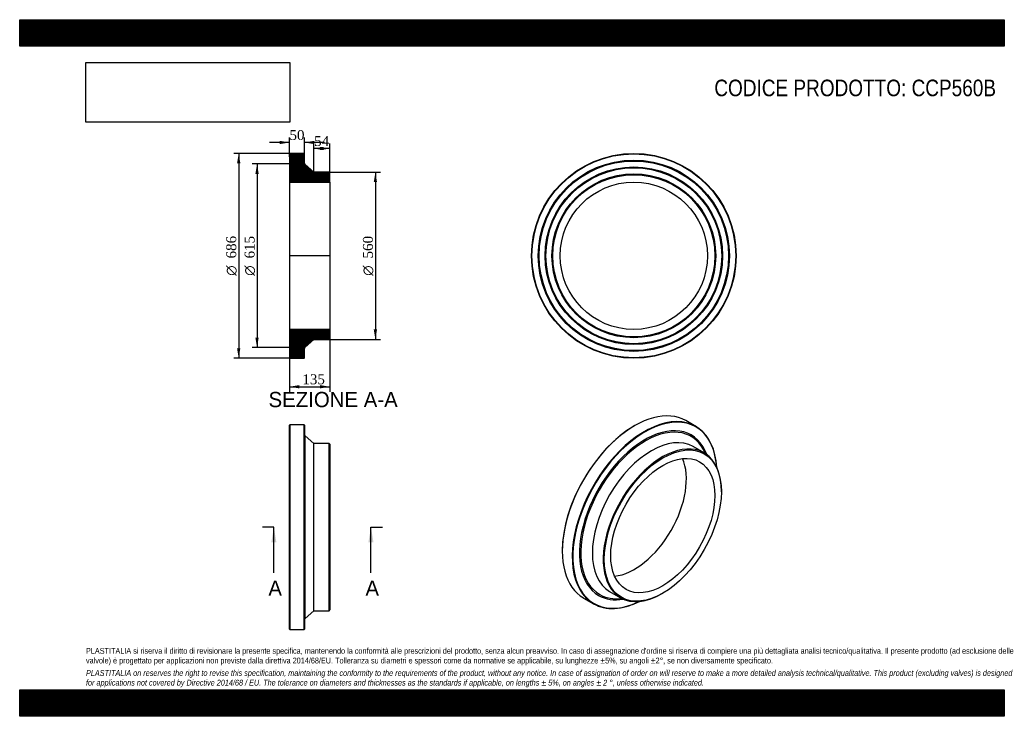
# Model space of a CAD drawing. Header units: millimetres. Extents: x 0 to 3300, y 0 to 2333.
import ezdxf
from ezdxf.enums import TextEntityAlignment as Align
from ezdxf.lldxf.tags import DXFTag

# ---------------------------------------------------------------- set-up
doc = ezdxf.new("R2010")
doc.units = ezdxf.units.MM
doc.header["$LTSCALE"] = 11.111111
for name, color, linetype in [('CCP560B', 7, 'Continuous'), ('Default', 7, 'Continuous'), ('DV4_Default', 7, 'Continuous')]:
    doc.layers.add(name, color=color, linetype=linetype)
doc.styles.add('SEACAD_Solid_Edge_ANSI', font='seans.ttf')
doc.styles.add('SEACAD_Solid_Edge_ANSI1_Symbols', font='semeca1.ttf')
doc.styles.add('SEACAD_Times_New_Roman', font='times.ttf')
tags = doc.linetypes.add('CENTER2', pattern=[28.575, 19.05, -3.175, 3.175, -3.175]).pattern_tags.tags
tags[10:11] = [DXFTag(74, 4), DXFTag(75, 0), DXFTag(340, '0'), DXFTag(46, 0.0), DXFTag(50, 0.0), DXFTag(44, 0.0), DXFTag(45, 0.0)]
tags[8:9] = [DXFTag(74, 4), DXFTag(75, 0), DXFTag(340, '0'), DXFTag(46, 0.0), DXFTag(50, 0.0), DXFTag(44, 0.0), DXFTag(45, 0.0)]
tags[6:7] = [DXFTag(74, 4), DXFTag(75, 0), DXFTag(340, '0'), DXFTag(46, 0.0), DXFTag(50, 0.0), DXFTag(44, 0.0), DXFTag(45, 0.0)]
tags[4:5] = [DXFTag(74, 4), DXFTag(75, 0), DXFTag(340, '0'), DXFTag(46, 0.0), DXFTag(50, 0.0), DXFTag(44, 0.0), DXFTag(45, 0.0)]
doc.dimstyles.new('ANSImm', dxfattribs={"dimtxt": 33.333333, "dimasz": 33.333333, "dimexe": 16.666667, "dimexo": 0, "dimgap": 8.333333, "dimtad": 1, "dimdsep": 46, "dimtxsty": 'SEACAD_Times_New_Roman', "dimblk1": '_SE_FILLED', "dimblk2": '_SE_FILLED', "dimsah": 1, "dimcen": 16.666667, "dimazin": 0, "dimtfac": 0.85, "dimtdec": 3, "dimtofl": 0, "dimtmove": 0, "dimatfit": 3, "dimfxl": 1, "dimarcsym": 0})
picture_1 = doc.add_image_def('image1.jpg', size_in_pixel=(4302, 1260))

# ---------------------------------------------------------------- blocks, each defined once
blk = doc.blocks.new('SE')
at = {"layer": 'CCP560B', "color": 7, "linetype": 'Continuous'}
for p, q in [((905.9, 976.6), (904.4, 975.1)), ((904.4, 292.1), (904.4, 975.1)), ((905.9, 976.6), (905.9, 290.6)), ((952.9, 976.6), (905.9, 976.6)), ((952.9, 290.6), (952.9, 976.6)), ((954.4, 975.1), (952.9, 976.6)), ((954.4, 975.1), (954.4, 292.1)), ((956.4, 327.9), (956.4, 939.3)), ((985.4, 913.6), (956.4, 939.3)), ((985.4, 353.6), (985.4, 913.6)), ((1036.9, 913.6), (985.4, 913.6)), ((1036.9, 353.6), (1036.9, 913.6)), ((1039.4, 911.1), (1036.9, 913.6)), ((1039.4, 911.1), (1039.4, 356.1)), ((956.4, 327.9), (985.4, 353.6)), ((985.4, 353.6), (1036.9, 353.6)), ((1036.9, 353.6), (1039.4, 356.1)), ((904.4, 292.1), (905.9, 290.6)), ((905.9, 290.6), (952.9, 290.6)), ((952.9, 290.6), (954.4, 292.1))]:
    blk.add_line(p, q, dxfattribs=at)
for centre, start, end in [((960.4, 943.8), 180, 228.4239), ((960.4, 323.4), 131.5761, 180)]:
    blk.add_arc(centre, 6, start, end, dxfattribs=at)
blk = doc.blocks.new('SE1')
at = {"layer": 'CCP560B', "color": 7, "linetype": 'Continuous'}
for p, q in [((2265.8, 971.2), (2232.6, 990.3)), ((2061.1, 973.4), (2060, 972.7)), ((2293.7, 882.3), (2257.3, 903.3)), ((2351.7, 752.1), (2351.7, 754.1)), ((1818.5, 554.5), (1818.5, 553.3)), ((1889.6, 396.2), (1922.8, 377.1)), ((1977.3, 418.3), (2013.7, 397.3)), ((2153.7, 411.2), (2155.5, 412.2))]:
    blk.add_line(p, q, dxfattribs=at)
for centre, major_axis, start_param, end_param in [((2061.1, 693.3), (171.5, 297), 0, 3.141593), ((2094.3, 674.1), (-171.5, -297), 2.427681, 6.283185), ((2095.4, 673.5), (170.7, 295.7), 0, 3.849804), ((2060, 693.9), (-170.8, -295.7), 3.926991, 5.497787), ((2095.4, 673.5), (-155.1, -268.6), 2.692343, 6.283185), ((2096.8, 672.7), (-152.9, -264.8), 2.727304, 6.283185), ((2095.4, 673.5), (170.7, 295.7), 5.574974, 6.283185), ((2117.3, 660.8), (-140, -242.5), 3.141593, 6.283185), ((2153.7, 639.8), (-140, -242.5), 2.356194, 6.283185), ((2060, 693.9), (-123.4, -213.7), 0.397147, 2.744446), ((2095.4, 673.5), (-155.1, -268.6), 0, 0.44925), ((2096.8, 672.7), (-152.9, -264.8), 0, 0.414288), ((2153.7, 639.8), (-140, -242.5), 0, 0.785398), ((2094.3, 674.1), (-171.5, -297), 0, 0.713912)]:
    blk.add_ellipse(centre, major_axis=major_axis, ratio=0.57735, start_param=start_param, end_param=end_param, dxfattribs=at)
for major_axis in [(138.7, 240.3), (-123.4, -213.7)]:
    blk.add_ellipse((2155.5, 638.8), major_axis=major_axis, ratio=0.57735, dxfattribs=at)
blk = doc.blocks.new('SE2')
at = {"layer": 'CCP560B', "color": 7, "linetype": 'Continuous'}
for radius in [343, 341.5, 320.5, 319, 317.5, 297.5, 296, 294.5, 274.5, 273, 271.5, 246.8]:
    blk.add_circle((2058.3, 1542.5), radius, dxfattribs=at)
blk = doc.blocks.new('SE4')
at = {"color": 7, "linetype": 'Continuous', "style": 'SEACAD_Solid_Edge_ANSI'}
blk.add_text('A', height=51.1, dxfattribs=at).set_placement((833.5, 454.7), align=Align.TOP_LEFT)
blk = doc.blocks.new('SE5')
at = {"color": 7, "linetype": 'Continuous', "style": 'SEACAD_Solid_Edge_ANSI'}
blk.add_text('A', height=51.1, dxfattribs=at).set_placement((1158.8, 454.7), align=Align.TOP_LEFT)
blk = doc.blocks.new('SEANNOT_GROUP')
at = {"linetype": 'Continuous'}
blk.add_hatch(color=7, dxfattribs=at).paths.add_polyline_path([(860.4, 582.5), (851.9, 633.6), (843.4, 582.5)])
at = {"color": 7, "linetype": 'Continuous'}
blk.add_lwpolyline([(851.9, 480.3), (851.9, 633.6)], dxfattribs=at)
blk = doc.blocks.new('SEANNOT_GROUP1')
at = {"linetype": 'Continuous'}
blk.add_hatch(color=7, dxfattribs=at).paths.add_polyline_path([(1185.8, 582.5), (1177.3, 633.6), (1168.7, 582.5)])
at = {"color": 7, "linetype": 'Continuous'}
blk.add_lwpolyline([(1177.3, 480.3), (1177.3, 633.6)], dxfattribs=at)
blk = doc.blocks.new('SE3')
at = {"layer": 'Default', "color": 7, "linetype": 'CENTER2'}
for p, q in [((851.9, 633.6), (813.6, 633.6)), ((1177.3, 633.6), (1215.6, 633.6))]:
    blk.add_line(p, q, dxfattribs=at)
at = {"layer": 'Default', "color": 7, "linetype": 'CENTER2', "const_width": 0.0001}
blk.add_lwpolyline([(851.9, 633.6), (1177.3, 633.6)], dxfattribs=at)
at = {"layer": 'Default'}
for name in ['SEANNOT_GROUP', 'SEANNOT_GROUP1', 'SE4', 'SE5']:
    blk.add_blockref(name, (0, 0), dxfattribs=at)
blk = doc.blocks.new('SE6')
at = {"layer": 'CCP560B', "linetype": 'Continuous'}
h = blk.add_hatch(dxfattribs=at)
h.set_pattern_fill('LINE', scale=0.629921, angle=45, style=0)
edge = h.paths.add_edge_path()
edge.add_line((1036.9, 1822.5), (985.4, 1822.5))
edge.add_line((985.4, 1822.5), (956.4, 1848.3))
edge.add_arc((960.4, 1852.7), 6, 180, 228.4239, ccw=False)
edge.add_line((954.4, 1852.7), (954.4, 1884))
edge.add_line((954.4, 1884), (952.9, 1885.5))
edge.add_line((952.9, 1885.5), (905.9, 1885.5))
edge.add_line((905.9, 1885.5), (904.4, 1884))
edge.add_line((904.4, 1884), (904.4, 1863))
edge.add_line((904.4, 1863), (905.5, 1861.5))
edge.add_line((905.5, 1861.5), (904.4, 1860))
edge.add_line((904.4, 1860), (904.4, 1840))
edge.add_line((904.4, 1840), (905.5, 1838.5))
edge.add_line((905.5, 1838.5), (904.4, 1837))
edge.add_line((904.4, 1837), (904.4, 1817))
edge.add_line((904.4, 1817), (905.5, 1815.5))
edge.add_line((905.5, 1815.5), (904.4, 1814))
edge.add_line((904.4, 1814), (904.4, 1789.3))
edge.add_line((904.4, 1789.3), (1039.4, 1789.3))
edge.add_line((1039.4, 1789.3), (1039.4, 1820))
edge.add_line((1039.4, 1820), (1036.9, 1822.5))
h = blk.add_hatch(dxfattribs=at)
h.set_pattern_fill('LINE', scale=0.629921, angle=45, style=0)
edge = h.paths.add_edge_path()
edge.add_line((1039.4, 1265), (1039.4, 1295.7))
edge.add_line((1039.4, 1295.7), (904.4, 1295.7))
edge.add_line((904.4, 1295.7), (904.4, 1271))
edge.add_line((904.4, 1271), (905.5, 1269.5))
edge.add_line((905.5, 1269.5), (904.4, 1268))
edge.add_line((904.4, 1268), (904.4, 1248))
edge.add_line((904.4, 1248), (905.5, 1246.5))
edge.add_line((905.5, 1246.5), (904.4, 1245))
edge.add_line((904.4, 1245), (904.4, 1225))
edge.add_line((904.4, 1225), (905.5, 1223.5))
edge.add_line((905.5, 1223.5), (904.4, 1222))
edge.add_line((904.4, 1222), (904.4, 1201))
edge.add_line((904.4, 1201), (905.9, 1199.5))
edge.add_line((905.9, 1199.5), (952.9, 1199.5))
edge.add_line((952.9, 1199.5), (954.4, 1201))
edge.add_line((954.4, 1201), (954.4, 1232.3))
edge.add_arc((960.4, 1232.3), 6, 131.5761, 180, ccw=False)
edge.add_line((956.4, 1236.8), (985.4, 1262.5))
edge.add_line((985.4, 1262.5), (1036.9, 1262.5))
edge.add_line((1036.9, 1262.5), (1039.4, 1265))
at = {"layer": 'CCP560B', "color": 7, "linetype": 'Continuous'}
for p, q in [((904.4, 1884), (905.9, 1885.5)), ((904.4, 1884), (904.4, 1863)), ((952.9, 1885.5), (905.9, 1885.5)), ((952.9, 1885.5), (954.4, 1884)), ((954.4, 1852.7), (954.4, 1884)), ((904.4, 1863), (904.4, 1860)), ((904.4, 1863), (905.5, 1861.5)), ((905.5, 1861.5), (904.4, 1860)), ((904.4, 1860), (904.4, 1840)), ((985.4, 1822.5), (956.4, 1848.3)), ((904.4, 1840), (904.4, 1837)), ((904.4, 1840), (905.5, 1838.5)), ((905.5, 1838.5), (904.4, 1837)), ((904.4, 1837), (904.4, 1817)), ((904.4, 1817), (904.4, 1814)), ((904.4, 1817), (905.5, 1815.5)), ((905.5, 1815.5), (904.4, 1814)), ((1036.9, 1822.5), (985.4, 1822.5)), ((1036.9, 1822.5), (1039.4, 1820)), ((1039.4, 1789.3), (1039.4, 1820)), ((904.4, 1814), (904.4, 1789.3)), ((904.4, 1789.3), (904.4, 1295.7)), ((904.4, 1789.3), (1039.4, 1789.3)), ((1039.4, 1789.3), (1039.4, 1295.7)), ((1039.4, 1295.7), (904.4, 1295.7)), ((904.4, 1295.7), (904.4, 1271)), ((1039.4, 1265), (1039.4, 1295.7)), ((904.4, 1271), (904.4, 1268)), ((904.4, 1271), (905.5, 1269.5)), ((905.5, 1269.5), (904.4, 1268)), ((904.4, 1268), (904.4, 1248)), ((956.4, 1236.8), (985.4, 1262.5)), ((985.4, 1262.5), (1036.9, 1262.5)), ((1039.4, 1265), (1036.9, 1262.5)), ((904.4, 1248), (904.4, 1245)), ((904.4, 1248), (905.5, 1246.5)), ((905.5, 1246.5), (904.4, 1245)), ((904.4, 1245), (904.4, 1225)), ((904.4, 1225), (904.4, 1222)), ((904.4, 1225), (905.5, 1223.5)), ((905.5, 1223.5), (904.4, 1222)), ((904.4, 1222), (904.4, 1201)), ((954.4, 1201), (954.4, 1232.3)), ((905.9, 1199.5), (904.4, 1201)), ((905.9, 1199.5), (952.9, 1199.5)), ((954.4, 1201), (952.9, 1199.5))]:
    blk.add_line(p, q, dxfattribs=at)
for centre, start, end in [((960.4, 1852.7), 180, 228.4239), ((960.4, 1232.3), 131.5761, 180)]:
    blk.add_arc(centre, 6, start, end, dxfattribs=at)
at = {"layer": 'DV4_Default', "color": 7, "linetype": 'CENTER2'}
for p, q in [((954.4, 1852.7), (954.4, 1850)), ((956.4, 1848.3), (954.4, 1850)), ((1041.2, 1542.5), (902.7, 1542.5)), ((956.4, 1236.8), (954.4, 1235)), ((954.4, 1232.3), (954.4, 1235))]:
    blk.add_line(p, q, dxfattribs=at)
blk = doc.blocks.new('GDimGGroup')
at = {"layer": 'Default', "linetype": 'Continuous'}
for points in [[(728.5, 1852.2), (739.6, 1852.2), (734, 1885.5)], [(728.5, 1232.9), (734, 1199.5), (739.6, 1232.9)]]:
    blk.add_hatch(color=7, dxfattribs=at).paths.add_polyline_path(points)
at = {"layer": 'Default', "color": 7, "linetype": 'Continuous'}
for p, q in [((929.4, 1885.5), (717.3, 1885.5)), ((734, 1885.5), (734, 1199.5)), ((929.4, 1199.5), (717.3, 1199.5))]:
    blk.add_line(p, q, dxfattribs=at)
for s, height, style, p in [('686', 33.33, 'SEACAD_Times_New_Roman', (692.3, 1533.6)), ('O', 33.3, 'SEACAD_Solid_Edge_ANSI1_Symbols', (692.3, 1475.6))]:
    blk.add_text(s, height=height, rotation=90, dxfattribs=dict(at, style=style)).set_placement(p, align=Align.TOP_LEFT)
blk = doc.blocks.new('GDimGGroup1')
at = {"layer": 'Default', "linetype": 'Continuous'}
for points in [[(789.9, 1816.7), (801, 1816.7), (795.5, 1850)], [(789.9, 1268.4), (795.5, 1235), (801, 1268.4)]]:
    blk.add_hatch(color=7, dxfattribs=at).paths.add_polyline_path(points)
at = {"layer": 'Default', "color": 7, "linetype": 'Continuous'}
for p, q in [((954.4, 1850), (778.8, 1850)), ((795.5, 1850), (795.5, 1235)), ((954.4, 1235), (778.8, 1235))]:
    blk.add_line(p, q, dxfattribs=at)
for s, height, style, p in [('615', 33.33, 'SEACAD_Times_New_Roman', (753.8, 1533.6)), ('O', 33.3, 'SEACAD_Solid_Edge_ANSI1_Symbols', (753.8, 1475.6))]:
    blk.add_text(s, height=height, rotation=90, dxfattribs=dict(at, style=style)).set_placement(p, align=Align.TOP_LEFT)
blk = doc.blocks.new('GDimGGroup2')
at = {"layer": 'Default', "linetype": 'Continuous'}
for points in [[(1197.7, 1789.2), (1192.1, 1822.5), (1186.6, 1789.2)], [(1197.7, 1295.9), (1186.6, 1295.9), (1192.1, 1262.5)]]:
    blk.add_hatch(color=7, dxfattribs=at).paths.add_polyline_path(points)
at = {"layer": 'Default', "color": 7, "linetype": 'Continuous'}
for p, q in [((1036.9, 1822.5), (1208.8, 1822.5)), ((1192.1, 1822.5), (1192.1, 1262.5)), ((1036.9, 1262.5), (1208.8, 1262.5))]:
    blk.add_line(p, q, dxfattribs=at)
for s, height, style, p in [('560', 33.33, 'SEACAD_Times_New_Roman', (1150.4, 1533.6)), ('O', 33.3, 'SEACAD_Solid_Edge_ANSI1_Symbols', (1150.4, 1475.6))]:
    blk.add_text(s, height=height, rotation=90, dxfattribs=dict(at, style=style)).set_placement(p, align=Align.TOP_LEFT)
blk = doc.blocks.new('DMBLK10')
at = {"layer": 'Default', "linetype": 'Continuous'}
for points in [[(937.7, 1098.3), (937.7, 1109.4), (904.4, 1103.8)], [(1006.1, 1098.3), (1039.4, 1103.8), (1006.1, 1109.4)]]:
    blk.add_hatch(color=7, dxfattribs=at).paths.add_polyline_path(points)
at = {"layer": 'Default', "color": 7, "linetype": 'Continuous'}
for p, q in [((904.4, 1295.7), (904.4, 1087.2)), ((1039.4, 1295.7), (1039.4, 1087.2)), ((904.4, 1103.8), (1039.4, 1103.8))]:
    blk.add_line(p, q, dxfattribs=at)
at = {"layer": 'Default', "color": 7, "linetype": 'Continuous', "style": 'SEACAD_Times_New_Roman'}
blk.add_text('135', height=33.33, dxfattribs=at).set_placement((947.4, 1145.5), align=Align.TOP_LEFT)
blk = doc.blocks.new('_SE_FILLED')
at = {"color": 0}
blk.add_line((0, 0), (-1, 0), dxfattribs=at)
blk.add_solid([(0, 0), (-1, -0.1665), (-1, 0.1665), (0, 0)], dxfattribs=at)
blk = doc.blocks.new('DMBLK11')
at = {"layer": 'Default', "linetype": 'Continuous'}
for points in [[(871.1, 1927.6), (871.1, 1916.5), (904.4, 1922.1)], [(987.7, 1927.6), (954.4, 1922.1), (987.7, 1916.5)]]:
    blk.add_hatch(color=7, dxfattribs=at).paths.add_polyline_path(points)
at = {"layer": 'Default', "color": 7, "linetype": 'Continuous'}
for p, q in [((904.4, 1922.1), (837.7, 1922.1)), ((904.4, 1873.5), (904.4, 1938.7)), ((954.4, 1868.4), (954.4, 1938.7)), ((1021.1, 1922.1), (954.4, 1922.1))]:
    blk.add_line(p, q, dxfattribs=at)
at = {"layer": 'Default', "color": 7, "linetype": 'Continuous', "style": 'SEACAD_Times_New_Roman'}
blk.add_text('50', height=33.33, dxfattribs=at).set_placement((904.1, 1963.7), align=Align.TOP_LEFT)
blk = doc.blocks.new('DMBLK12')
at = {"layer": 'Default', "linetype": 'Continuous'}
for points in [[(1018.7, 1907.4), (985.4, 1901.9), (1018.7, 1896.3)], [(1006.1, 1907.4), (1006.1, 1896.3), (1039.4, 1901.9)]]:
    blk.add_hatch(color=7, dxfattribs=at).paths.add_polyline_path(points)
at = {"layer": 'Default', "color": 7, "linetype": 'Continuous'}
for p, q in [((985.4, 1822.5), (985.4, 1918.6)), ((1039.4, 1789.3), (1039.4, 1918.6)), ((1039.4, 1901.9), (985.4, 1901.9))]:
    blk.add_line(p, q, dxfattribs=at)
at = {"layer": 'Default', "color": 7, "linetype": 'Continuous', "style": 'SEACAD_Times_New_Roman'}
blk.add_text('54', height=33.33, dxfattribs=at).set_placement((987.1, 1943.6), align=Align.TOP_LEFT)

msp = doc.modelspace()

# ---------------------------------------------------------------- hatches: boundary and pattern name
at = {"layer": 'Default', "linetype": 'Continuous'}
h = msp.add_hatch(dxfattribs=at)
h.set_pattern_fill('LINE', scale=0.629921, angle=45, style=0)
h.paths.add_polyline_path([(3300, 2244.444), (3300, 2333.333), (0, 2333.333), (0, 2244.444)])
for points in [[(3300, 2244.444), (3300, 2333.333), (0, 2333.333), (0, 2244.444)], [(3300, 0), (3300, 88.889), (0, 88.889), (0, 0)]]:
    msp.add_hatch(color=7, dxfattribs=at).paths.add_polyline_path(points)
h = msp.add_hatch(dxfattribs=at)
h.set_pattern_fill('LINE', scale=0.629921, angle=45, style=0)
h.paths.add_polyline_path([(3300, 0), (3300, 88.889), (0, 88.889), (0, 0)])

# ---------------------------------------------------------------- linework, layer by layer
at = {"layer": 'Default', "color": 7, "linetype": 'Continuous'}
for p, q in [((0, 2333.333), (3300, 2333.333)), ((0, 2244.444), (0, 2333.333)), ((3300, 2333.333), (3300, 2244.444)), ((3300, 2244.444), (0, 2244.444)), ((0, 88.889), (3300, 88.889)), ((0, 0), (0, 88.889)), ((3300, 88.889), (3300, 0)), ((3300, 0), (0, 0))]:
    msp.add_line(p, q, dxfattribs=at)

# ---------------------------------------------------------------- block references
at = {"layer": 'Default'}
for name in ['GDimGGroup', 'SE6', 'SE2', 'GDimGGroup1', 'GDimGGroup2', 'SE1', 'SE', 'SE3']:
    msp.add_blockref(name, (0, 0), dxfattribs=at)

# ---------------------------------------------------------------- texts
at = {"layer": 'Default', "color": 7, "linetype": 'Continuous', "style": 'SEACAD_Solid_Edge_ANSI'}
msp.add_text('SEZIONE A-A', height=51.11111, dxfattribs=at).set_placement((834.013, 1086.596), align=Align.TOP_LEFT)
at = {"layer": 'Default', "attachment_point": 1}
for s, insert, char_height, width in [('{\\fArial Narrow|b0||i0||c0|p34;\\C7;\\H55.55555556;\\W1.;CODICE PRODOTTO: CCP560B}', (2328.087, 2132.602), 55.55556, 946.23749), ("{\\fArial Narrow|b0||i0||c0|p34;\\C7;\\H19.44444444;\\W1.;PLASTITALIA si riserva il diritto di revisionare la presente specifica, mantenendo la conformità alle prescrizioni del prodotto, senza alcun preavviso. In caso di assegnazione d'ordine si riserva di compiere una più dettagliata analisi tecnico/qualitativa. Il presente prodotto (ad esclusione delle \\P}{\\fArial Narrow|b0||i0||c0|p34;\\C7;\\H19.44444444;\\W1.;valvole) è progettato per applicazioni non previste dalla direttiva 2014/68/EU. Tolleranza su diametri e spessori come da normative se applicabile, su lunghezze ±5%, su angoli ±2°, se non diversamente specificato.\\P}{\\fArial Narrow|b0||i0||c0|p34;\\C7;\\H5.555555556;\\W1.;   \\P}{\\fArial Narrow|b0||i1||c0|p34;\\C7;\\H19.44444444;\\W1.;PLASTITALIA on reserves the right to revise this specification, maintaining the conformity to the requirements of the product, without any notice. In case of assignation of order on will reserve to make a more detailed analysis technical/qualitative. This product (excluding valves) is designed \\P}{\\fArial Narrow|b0||i1||c0|p34;\\C7;\\H19.44444444;\\W1.;for applications not covered by Directive 2014/68 / EU. The tolerance on diameters and thicknesses as the standards if applicable, on lengths ± 5%, on angles ± 2 °, unless otherwise indicated.\\P}", (222.222, 228.915), 19.444444, 2855.55556)]:
    msp.add_mtext(s, dxfattribs=dict(at, insert=insert, char_height=char_height, width=width))

# ---------------------------------------------------------------- dimensions: what is measured, and where the dimension line sits
at = {"layer": 'Default', "color": 7, "linetype": 'Continuous'}
for base, p1, p2, picture, middle in [((904.407, 1922.057), (954.407, 1868.395), (904.407, 1873.546), 'DMBLK11', (929.407, 1922.057)), ((985.407, 1901.89), (1039.407, 1789.346), (985.407, 1822.546), 'DMBLK12', (1012.407, 1901.89))]:
    dim = msp.add_linear_dim(base=base, p1=p1, p2=p2, text='\\A1;<>', dimstyle='ANSImm', dxfattribs=at)
    dim.commit()
    dim.dimension.update_dxf_attribs({"geometry": picture, "text_midpoint": middle, "dimtype": 160})
dim = msp.add_linear_dim(base=(904.407, 1103.845), p1=(904.407, 1295.746), p2=(1039.407, 1295.746), angle=0, text='\\A1;<>', dimstyle='ANSImm', dxfattribs=at)
dim.commit()
dim.dimension.update_dxf_attribs({"geometry": 'DMBLK10', "text_midpoint": (985.344, 1103.845), "dimtype": 161})

# ---------------------------------------------------------------- pictures from other files: only their frames are drawn
image = msp.add_image(picture_1, insert=(222.222, 1990.035), size_in_units=(682.857, 200))
image.dxf.flags = 7

doc.saveas('drawing.dxf')
